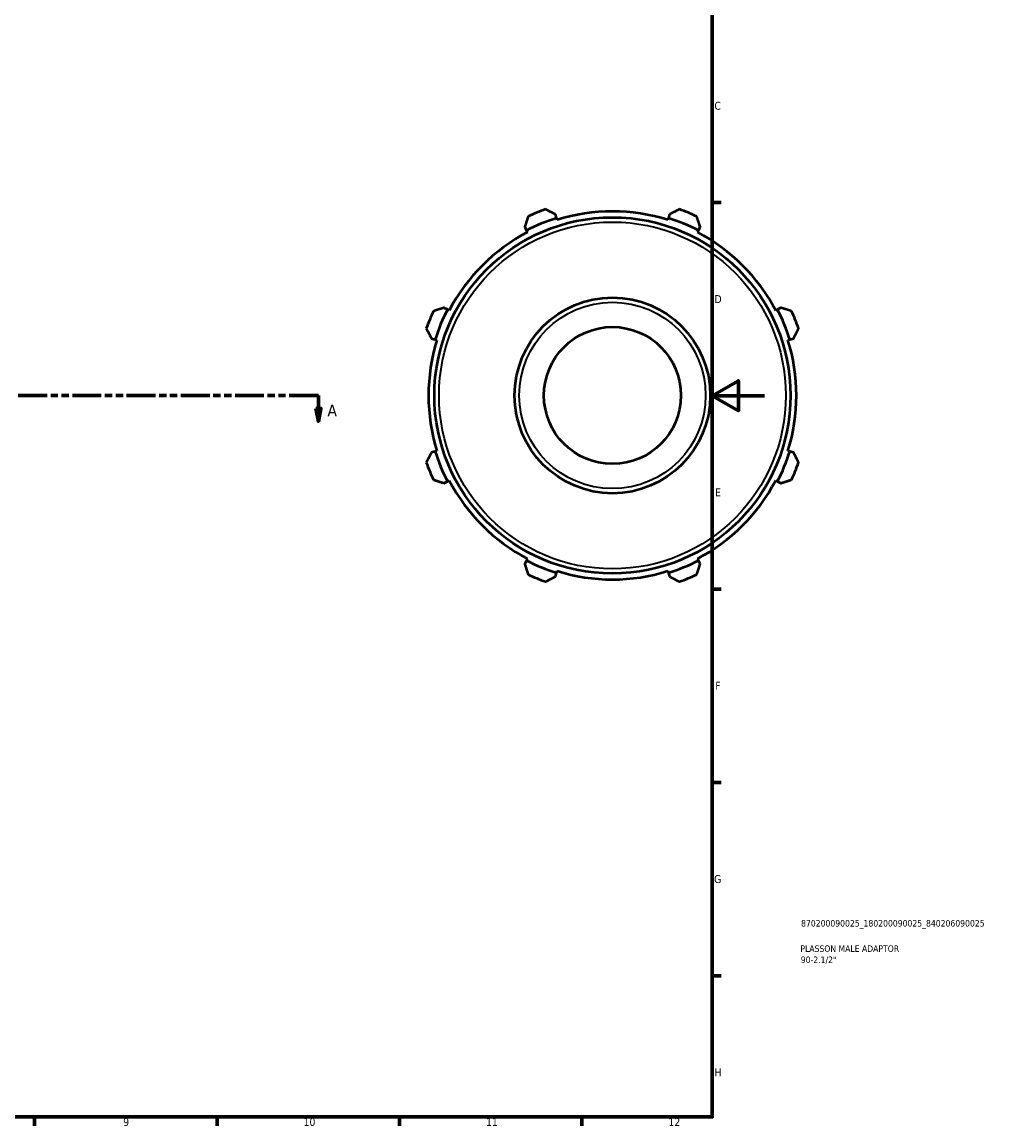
# Model space of a CAD drawing. Header units: millimetres. Extents: x 0 to 927, y -47 to 928.
# Tile 2 of 4: x 556 to 927, y 17 to 441. Entities that reach past the tile are written whole.
import ezdxf

# ---------------------------------------------------------------- set-up
doc = ezdxf.new("R2010")
doc.units = ezdxf.units.MM
doc.linetypes.add('DOUBLE_DASH_CHAIN', pattern=[1.2403, 0.6614, -0.0827, 0.1654, -0.0827, 0.1654, -0.0827])
for name, color, linetype, lineweight in [('Border (ANSI)', 7, 'Continuous', 70), ('Section Line (ANSI)', 7, 'DOUBLE_DASH_CHAIN', 70), ('Title (ISO)', 7, 'Continuous', 50), ('Visible (ANSI)', 7, 'Continuous', 50), ('Visible Narrow (ANSI)', 7, 'Continuous', 35)]:
    doc.layers.add(name, color=color, linetype=linetype, lineweight=lineweight)
doc.styles.add('Label Text (ANSI)', font='tahoma.ttf')
doc.styles.add('Note Text (ANSI)', font='tahoma.ttf')
doc.styles.add('Note Text (ISO)', font='tahoma.ttf')

# ---------------------------------------------------------------- blocks, each defined once
blk = doc.blocks.new('Borders Default Border')
at = {"layer": 'Border (ANSI)'}
for p, q in [((821, 371.25), (824.45, 371.25)), ((821, 222.75), (824.45, 222.75)), ((821, 148.5), (824.45, 148.5)), ((821, 74.25), (824.45, 74.25)), ((560.67, 20), (560.67, 16.55)), ((630.75, 20), (630.75, 16.55)), ((700.83, 20), (700.83, 16.55)), ((770.92, 20), (770.92, 16.55))]:
    blk.add_line(p, q, dxfattribs=at)
at = {"layer": 'Border (ANSI)', "flags": 128}
for points in [[(20, 20), (20, 574), (821, 574), (821, 20), (20, 20)], [(841, 297), (821, 297), (831, 302.77), (831, 291.23), (821, 297)]]:
    blk.add_lwpolyline(points, dxfattribs=at)
at = {"layer": 'Border (ANSI)', "attachment_point": 7, "style": 'Note Text (ANSI)'}
for s, insert, char_height in [('C', (821.8, 406.8), 3.05), ('D', (821.81, 332.6), 3.05), ('E', (822.05, 258.35), 3.05), ('F', (822.14, 184.1), 3.05), ('G', (821.66, 109.79), 3.05), ('H', (821.81, 35.6), 3.05), ('9', (594.7, 16.49), 3.05), ('10', (663.96, 16.49), 3.048), ('11', (734.04, 16.55), 3.048), ('12', (804.13, 16.55), 3.048)]:
    blk.add_mtext(s, dxfattribs=dict(at, insert=insert, char_height=char_height))
blk = doc.blocks.new('Title Blocks ISO')
at = {"layer": 'Title (ISO)', "color": 232, "true_color": 0xca0064, "style": 'Note Text (ISO)'}
for tag, p in [('PART_NUMBER_001', (34.1, 73.13)), ('DESCRIPTION_001', (33.84, 63.4)), ('DESCRIPTION_002', (33.98, 59.12))]:
    blk.add_attdef(tag, p, '', height=2.5, dxfattribs=at)
blk = doc.blocks.new('2dTransSection0')
at = {"layer": 'Section Line (ANSI)', "linetype": 'DOUBLE_DASH_CHAIN', "ltscale": 16.783997}
blk.add_line((221.3, 297.11), (669.67, 297.11), dxfattribs=at)
at = {"layer": 'Section Line (ANSI)', "linetype": 'Continuous'}
for p, q in [((221.3, 297.11), (232.51, 297.11)), ((221.3, 297.11), (221.3, 292.11)), ((658.46, 297.11), (669.67, 297.11)), ((669.67, 297.11), (669.67, 292.11)), ((220.3, 292.11), (221.3, 287.11)), ((222.3, 292.11), (220.3, 292.11)), ((221.3, 292.11), (221.3, 287.11)), ((221.3, 287.11), (222.3, 292.11)), ((668.67, 292.11), (669.67, 287.11)), ((670.67, 292.11), (668.67, 292.11)), ((669.67, 292.11), (669.67, 287.11)), ((669.67, 287.11), (670.67, 292.11))]:
    blk.add_line(p, q, dxfattribs=at)
at = {"layer": 'Section Line (ANSI)', "linetype": 'Continuous', "flags": 128}
for points in [[(220.3, 292.11), (221.3, 287.11), (222.3, 292.11), (220.3, 292.11)], [(668.67, 292.11), (669.67, 287.11), (670.67, 292.11), (668.67, 292.11)]]:
    blk.add_lwpolyline(points, dxfattribs=at)
at = {"layer": 'Section Line (ANSI)'}
for points in [[(220.3, 292.11), (221.3, 287.11), (222.3, 292.11), (220.3, 292.11)], [(668.67, 292.11), (669.67, 287.11), (670.67, 292.11), (668.67, 292.11)]]:
    blk.add_solid(points, dxfattribs=at)
at = {"layer": 'Section Line (ANSI)', "char_height": 4.57, "attachment_point": 7, "style": 'Label Text (ANSI)'}
for insert in [(213.93, 289.04), (673.14, 289.04)]:
    blk.add_mtext('A', dxfattribs=dict(at, insert=insert))

msp = doc.modelspace()

# ---------------------------------------------------------------- linework, layer by layer
at = {"layer": 'Visible (ANSI)'}
for p, q in [((761.162, 365.242), (760.705, 366.691)), ((761.391, 364.517), (761.162, 365.242)), ((804.127, 365.242), (803.898, 364.517)), ((804.584, 366.691), (804.127, 365.242)), ((748.955, 361.824), (749.657, 360.476)), ((749.657, 360.476), (750.008, 359.802)), ((815.281, 359.802), (815.632, 360.476)), ((815.632, 360.476), (816.334, 361.824)), ((719.276, 330.095), (717.928, 330.797)), ((847.361, 330.797), (846.013, 330.095)), ((719.951, 329.745), (719.276, 330.095)), ((846.013, 330.095), (845.338, 329.745)), ((713.061, 319.048), (714.511, 318.591)), ((714.511, 318.591), (715.236, 318.362)), ((850.053, 318.362), (850.778, 318.591)), ((850.778, 318.591), (852.228, 319.048)), ((714.511, 275.626), (713.061, 275.169)), ((715.236, 275.854), (714.511, 275.626)), ((850.778, 275.626), (850.053, 275.854)), ((852.228, 275.169), (850.778, 275.626)), ((717.928, 263.419), (719.276, 264.121)), ((719.276, 264.121), (719.951, 264.472)), ((845.338, 264.472), (846.013, 264.121)), ((846.013, 264.121), (847.361, 263.419)), ((749.657, 233.74), (748.955, 232.392)), ((750.008, 234.414), (749.657, 233.74)), ((815.632, 233.74), (815.281, 234.414)), ((816.334, 232.392), (815.632, 233.74)), ((760.705, 227.525), (761.162, 228.975)), ((761.162, 228.975), (761.391, 229.699)), ((803.898, 229.699), (804.127, 228.975)), ((804.127, 228.975), (804.584, 227.525))]:
    msp.add_line(p, q, dxfattribs=at)
for radius in [68.4, 37.592, 26.314]:
    msp.add_circle((782.645, 297.108), radius, dxfattribs=at)
for radius, start, end in [(71.44, 107.5, 117.5), (76, 109.79198, 115.20802), (70.68, 72.5, 107.5), (71.44, 62.5, 72.5), (76, 64.79198, 70.20802), (70.68, 117.5, 152.5), (70.68, 27.5, 62.5), (76, 154.79198, 160.20802), (71.44, 152.5, 162.5), (71.44, 17.5, 27.5), (76, 19.79198, 25.20802), (70.68, 162.5, 197.5), (70.68, 342.5, 17.5), (71.44, 197.5, 207.5), (71.44, 332.5, 342.5), (76, 199.79198, 205.20802), (76, 334.79198, 340.20802), (70.68, 207.5, 242.5), (70.68, 297.5, 332.5), (71.44, 242.5, 252.5), (71.44, 287.5, 297.5), (70.68, 252.5, 287.5), (76, 244.79198, 250.20802), (76, 289.79198, 295.20802)]:
    msp.add_arc((782.645, 297.108), radius, start, end, dxfattribs=at)
for points, weights in [([(750.276, 365.87), (749.602, 363.806), (748.955, 361.824)], [1.0130479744, 1.00939775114, 1.00493965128]), ([(760.705, 366.691), (758.846, 367.635), (756.91, 368.619)], [1.00493965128, 1.00939775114, 1.0130479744]), ([(808.379, 368.619), (806.443, 367.635), (804.584, 366.691)], [1.0130479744, 1.00939775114, 1.00493965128]), ([(816.334, 361.824), (815.687, 363.806), (815.013, 365.87)], [1.00493965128, 1.00939775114, 1.0130479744]), ([(717.928, 330.797), (715.946, 330.151), (713.882, 329.477)], [1.00493965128, 1.00939775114, 1.0130479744]), ([(851.407, 329.477), (849.343, 330.151), (847.361, 330.797)], [1.0130479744, 1.00939775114, 1.00493965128]), ([(711.134, 322.842), (712.117, 320.906), (713.061, 319.048)], [1.0130479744, 1.00939775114, 1.00493965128]), ([(852.228, 319.048), (853.172, 320.906), (854.155, 322.842)], [1.00493965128, 1.00939775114, 1.0130479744]), ([(713.061, 275.169), (712.117, 273.31), (711.134, 271.374)], [1.00493965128, 1.00939775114, 1.0130479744]), ([(854.155, 271.374), (853.172, 273.31), (852.228, 275.169)], [1.0130479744, 1.00939775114, 1.00493965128]), ([(713.882, 264.739), (715.946, 264.066), (717.928, 263.419)], [1.0130479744, 1.00939775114, 1.00493965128]), ([(847.361, 263.419), (849.343, 264.066), (851.407, 264.739)], [1.00493965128, 1.00939775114, 1.0130479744]), ([(748.955, 232.392), (749.602, 230.41), (750.276, 228.346)], [1.00493965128, 1.00939775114, 1.0130479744]), ([(815.013, 228.346), (815.687, 230.41), (816.334, 232.392)], [1.0130479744, 1.00939775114, 1.00493965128]), ([(756.91, 225.598), (758.846, 226.581), (760.705, 227.525)], [1.0130479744, 1.00939775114, 1.00493965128]), ([(804.584, 227.525), (806.443, 226.581), (808.379, 225.598)], [1.00493965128, 1.00939775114, 1.0130479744])]:
    msp.add_rational_spline(points, weights, degree=2, dxfattribs=at)
at = {"layer": 'Visible Narrow (ANSI)'}
for radius in [66.6, 35.792]:
    msp.add_circle((782.645, 297.108), radius, dxfattribs=at)

# ---------------------------------------------------------------- block references
msp.add_blockref('Borders Default Border', (0, 0))
msp.add_blockref('Title Blocks ISO', (821, 20)).add_auto_attribs({'PART_NUMBER_001': '870200090025_180200090025_840206090025', 'DESCRIPTION_001': 'PLASSON MALE ADAPTOR', 'DESCRIPTION_002': '90-2.1/2"'})
at = {"layer": 'Section Line (ANSI)'}
msp.add_blockref('2dTransSection0', (0, 0), dxfattribs=at)

doc.saveas('drawing.dxf')
